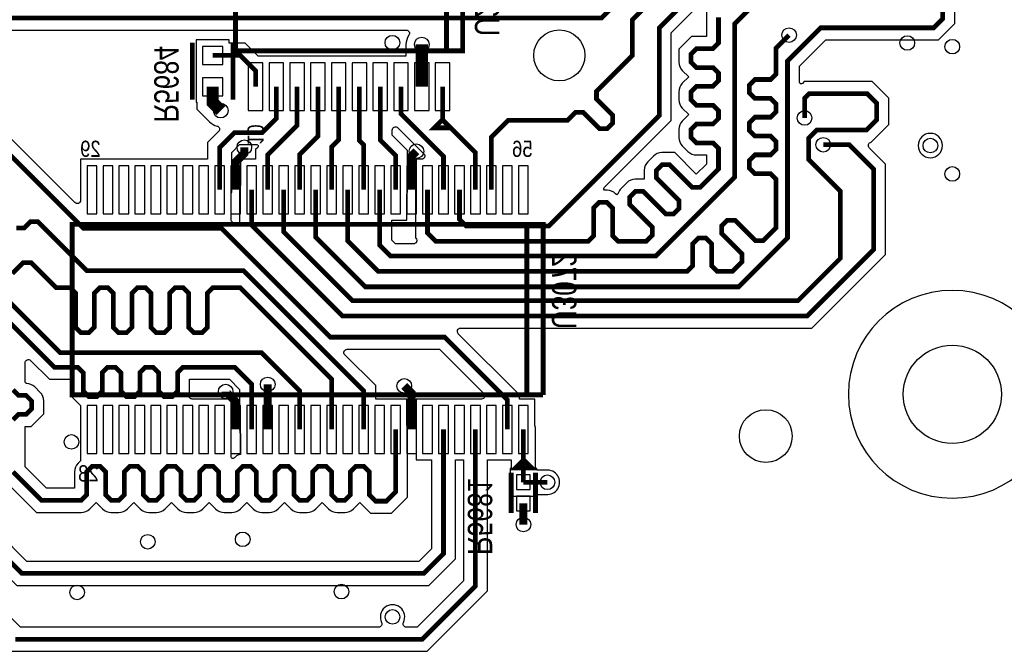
# Model space of a CAD drawing. Extents: x -394 to 5394, y -1015 to 6968.
# Tile 56 of 63: x 3464 to 4677, y 3801 to 4579. Entities that reach past the tile are written whole.
import ezdxf

# ---------------------------------------------------------------- set-up
doc = ezdxf.new("R2010")
doc.units = 0
for name, color, linetype in [('ET_BOTTOM', 1, 'CONTINUOUS'), ('PG_SILKSCREEN_BOTTOM', 2, 'CONTINUOUS'), ('PIN_BOTTOM', 1, 'CONTINUOUS'), ('RD_SILKSCREEN_BOTTOM', 254, 'CONTINUOUS'), ('VC_BOTTOM', 1, 'CONTINUOUS')]:
    doc.layers.add(name, color=color, linetype=linetype)

msp = doc.modelspace()

# ---------------------------------------------------------------- linework, layer by layer
at = {"layer": 'ET_BOTTOM'}
for points, const_width in [([(4651, 5095), (4463, 4907), (4463, 4863), (4181, 4581), (3437, 4581), (3416, 4560), (3335, 4560), (3314, 4581), (3091, 4581), (3060, 4612), (2976, 4612), (2910, 4678), (2542, 4678), (2433.9, 4786.1), (2084.1, 4786.1), (2069.1, 4771.1), (1991.9, 4771.1), (1847, 4916)], 5.8), ([(4648.5, 4819.5), (4459.5, 4819.5), (4219, 4579), (4219, 4535), (4174.764, 4490.764), (4174.764, 4481.1542), (4194.6542, 4461.264), (4194.6542, 4451.6542), (4187.8591, 4444.8591), (4178.2493, 4444.8591), (4158.3591, 4464.7493), (4148.7493, 4464.7493), (4139, 4455), (4065.9999, 4455), (4045.3575, 4434.3576), (4045.3575, 4369.5608)], 5.8), ([(4005.9875, 4369.5608), (4005.9875, 4333.1608), (4014.1483, 4325), (4116, 4325), (4252, 4461), (4252, 4569), (4453, 4770), (4640, 4770)], 5.8), ([(3907.5625, 4369.5608), (3907.5625, 4301.4375), (3921, 4288), (4248, 4288), (4345, 4385), (4345, 4574), (4450, 4679), (4519, 4679), (4530, 4668), (4530, 4609), (4519, 4598), (4403, 4598)], 5.8), ([(3828.8225, 4369.5608), (3828.8225, 4311.1776), (3890.0001, 4250), (4350, 4250), (4410, 4310), (4410, 4528), (4451, 4569), (4590, 4569), (4601.3017, 4580.3017), (4601.3017, 4633.6983), (4590.194, 4644.806), (4563, 4644.806)], 5.8), ([(3966.6175, 4369.5608), (3966.6175, 4316.3825), (3977, 4306), (4164.5162, 4306), (4171.3113, 4312.7951), (4171.3113, 4347.2049), (4178.1064, 4354), (4187.7162, 4354), (4194.5113, 4347.2049), (4194.5113, 4312.7951), (4201.3064, 4306), (4236, 4306), (4243.637, 4313.637), (4243.637, 4323.2468), (4215.7468, 4351.137), (4215.7468, 4360.7468), (4222.5419, 4367.5419), (4232.1517, 4367.5419), (4260.0419, 4339.6517), (4269.6517, 4339.6517), (4276.4468, 4346.4468), (4276.4468, 4356.0566), (4248.5566, 4383.9468), (4248.5566, 4393.5566), (4255.3517, 4400.3517), (4264.9615, 4400.3517), (4292.8517, 4372.4615), (4302.4615, 4372.4615), (4325, 4395), (4325, 4420.4933), (4318.2049, 4427.2884), (4297.7951, 4427.2884), (4291, 4434.0835), (4291, 4443.6933), (4297.7951, 4450.4884), (4318.2049, 4450.4884), (4325, 4457.2835), (4325, 4466.8933), (4318.2049, 4473.6884), (4297.7951, 4473.6884), (4291, 4480.4835), (4291, 4490.0933), (4297.7951, 4496.8884), (4318.2049, 4496.8884), (4325, 4503.6835), (4325, 4513.2933), (4318.2049, 4520.0884), (4297.7951, 4520.0884), (4291, 4526.8835), (4291, 4536.4933), (4297.7951, 4543.2884), (4318.2049, 4543.2884), (4325, 4550.0835), (4325, 4582)], 5.8), ([(2696, 4218), (2696, 4175), (2684, 4163), (2625, 4163), (2605, 4183), (2605, 4341), (2612, 4348), (2612, 4406), (2588, 4430), (2553, 4430), (2540, 4443), (2540, 4531.0001), (2574.9999, 4566), (2664, 4566), (2669, 4561), (3304, 4561), (3543, 4322), (3713, 4322), (3847, 4188), (3987.7283, 4188), (4065.0425, 4110.6858), (4065.0425, 4074.2858)], 5.8), ([(3868.1925, 4369.5608), (3868.1925, 4306.8075), (3906, 4269), (4286.5162, 4269), (4293.3113, 4275.7951), (4293.3113, 4303.2049), (4300.1064, 4310), (4309.7162, 4310), (4316.5113, 4303.2049), (4316.5113, 4275.7951), (4323.3064, 4269), (4342, 4269), (4353.9952, 4280.9952), (4353.9952, 4290.6048), (4329.1047, 4315.4952), (4329.1047, 4325.1048), (4335.9, 4331.9001), (4345.5096, 4331.9001), (4370.4001, 4307.0097), (4380.0097, 4307.0097), (4396, 4323), (4396, 4382.5587), (4389.2049, 4389.3538), (4369.7951, 4389.3538), (4363, 4396.1489), (4363, 4405.7587), (4369.7951, 4412.5538), (4389.2049, 4412.5538), (4396, 4419.3489), (4396, 4428.9587), (4389.2049, 4435.7538), (4369.7951, 4435.7538), (4363, 4442.5489), (4363, 4452.1587), (4369.7951, 4458.9538), (4389.2049, 4458.9538), (4396, 4465.7489), (4396, 4475.3587), (4389.2049, 4482.1538), (4369.7951, 4482.1538), (4363, 4488.9489), (4363, 4498.5587), (4369.7951, 4505.3538), (4389.2049, 4505.3538), (4396, 4512.1489), (4396, 4544), (4412, 4560)], 5.8), ([(2564, 4521), (2591.3, 4548.3), (2656.7, 4548.3), (2733, 4472), (3211, 4472), (3514, 4169), (3762.0001, 4169), (3809.1375, 4121.8626), (3809.1375, 4074.2858)], 5.8), ([(3959.5467, 4496.5608), (3959.5467, 4548.4533)], 15), ([(3754.8227, 4496.5608), (3754.8227, 4516.1772), (3735.9999, 4535), (3702, 4535)], 5.8), ([(3702, 4496.4174), (3702, 4477), (3712, 4467)], 15), ([(3780.4132, 4496.5608), (3780.4132, 4457.4132), (3763, 4440), (3729, 4440), (3710.7125, 4421.7125), (3710.7125, 4369.5608)], 5.8), ([(3806.0037, 4496.5608), (3806.0037, 4449.0037), (3769.7675, 4412.7675), (3769.7675, 4369.5608)], 5.8), ([(3831.5942, 4496.5608), (3831.5942, 4435.5942), (3809.1375, 4413.1375), (3809.1375, 4369.5608)], 5.8), ([(3857.1847, 4496.5608), (3857.1847, 4431.1847), (3848.5075, 4422.5075), (3848.5075, 4369.5608)], 5.8), ([(3882.7752, 4496.5608), (3882.7752, 4430.2248), (3887.8775, 4425.1225), (3887.8775, 4369.5608)], 5.8), ([(3908.3657, 4496.5608), (3908.3657, 4430.6343), (3927.2475, 4411.7525), (3927.2475, 4369.5608)], 5.8), ([(3986.3025, 4369.5608), (3986.3025, 4410.6975), (3933.9562, 4463.0438), (3933.9562, 4496.5608)], 5.8), ([(3985.1372, 4496.5608), (3985.1372, 4455.8628), (4025.6725, 4415.3275), (4025.6725, 4369.5608)], 5.8), ([(3789.4525, 4369.5608), (3789.4525, 4317.5475), (3874, 4233), (4423, 4233), (4475, 4285), (4475, 4368), (4436, 4407), (4436, 4433), (4446, 4443), (4507, 4443), (4520, 4456), (4520, 4476), (4508, 4488), (4436.8, 4488), (4431, 4482.2), (4431, 4458)], 5.8), ([(3750.0825, 4074.2858), (3750.0825, 4129.9175), (3729, 4151), (3665.5101, 4151), (3658.715, 4144.2049), (3658.715, 4121.4809), (3651.9199, 4114.6858), (3642.3101, 4114.6858), (3635.515, 4121.4809), (3635.515, 4144.2049), (3628.7199, 4151), (3619.1101, 4151), (3612.315, 4144.2049), (3612.315, 4121.4809), (3605.5199, 4114.6858), (3595.9101, 4114.6858), (3589.115, 4121.4809), (3589.115, 4144.2049), (3582.3199, 4151), (3572.7101, 4151), (3565.915, 4144.2049), (3565.915, 4121.4809), (3559.1199, 4114.6858), (3549.5101, 4114.6858), (3542.715, 4121.4809), (3542.715, 4144.2049), (3535.9199, 4151), (3507, 4151), (3204, 4454)], 5.8), ([(3741, 4422), (3741, 4414.3631), (3730.3975, 4403.7606), (3730.3975, 4369.5608)], 10), ([(4454, 4425), (4486, 4425), (4516, 4395), (4516, 4296), (4434, 4214), (3862, 4214), (3750.0825, 4325.9175), (3750.0825, 4369.5608)], 5.8), ([(3946.9325, 4369.5608), (3946.9325, 4410.9325), (3953, 4417)], 10), ([(3887.8775, 4074.2858), (3887.8775, 4122.1226), (3740.0001, 4270), (3547, 4270), (3486.9134, 4330.0866), (3477.3036, 4330.0866), (3469.7172, 4322.5002), (3460.1074, 4322.5002)], 5.8), ([(3848.5075, 4074.2858), (3848.5075, 4136.4925), (3736, 4249), (3702.2981, 4249), (3695.503, 4242.2049), (3695.503, 4200.1951), (3688.7079, 4193.4), (3679.0981, 4193.4), (3672.303, 4200.1951), (3672.303, 4242.2049), (3665.5079, 4249), (3655.8981, 4249), (3649.103, 4242.2049), (3649.103, 4200.1951), (3642.3079, 4193.4), (3632.6981, 4193.4), (3625.903, 4200.1951), (3625.903, 4242.2049), (3619.1079, 4249), (3609.4981, 4249), (3602.703, 4242.2049), (3602.703, 4200.1951), (3595.9079, 4193.4), (3586.2981, 4193.4), (3579.503, 4200.1951), (3579.503, 4242.2049), (3572.7079, 4249), (3563.0981, 4249), (3556.303, 4242.2049), (3556.303, 4200.1951), (3549.5079, 4193.4), (3539.8981, 4193.4), (3533.103, 4200.1951), (3533.103, 4242.2049), (3526.3079, 4249), (3509, 4249), (3478.1916, 4279.8084), (3468.5818, 4279.8084), (3455.1916, 4266.4182)], 5.8), ([(3456, 4122.9976), (3462.7951, 4116.2025), (3472.2049, 4116.2025), (3479, 4109.4074), (3479, 4099.7976), (3472.2049, 4093.0025), (3462.7951, 4093.0025), (3456, 4086.2074)], 5.8), ([(3718, 4121), (3718, 4120.8831), (3730.3975, 4108.4856), (3730.3975, 4074.2858)], 10), ([(3769.7675, 4074.2858), (3769.7675, 4129.7675)], 10), ([(3946.9325, 4074.2858), (3946.9325, 4119.0675), (3938, 4128)], 10), ([(3986.3025, 4074.2858), (3986.3025, 3921.3025), (3962, 3897), (3467, 3897), (3389, 3975)], 5.8), ([(3456, 4022), (3491, 3987), (3540.0321, 3987), (3546.8272, 3993.7951), (3546.8272, 4022.2049), (3553.6223, 4029), (3563.2321, 4029), (3570.0272, 4022.2049), (3570.0272, 3993.7951), (3576.8223, 3987), (3586.4321, 3987), (3593.2272, 3993.7951), (3593.2272, 4022.2049), (3600.0223, 4029), (3609.6321, 4029), (3616.4272, 4022.2049), (3616.4272, 3993.7951), (3623.2223, 3987), (3632.8321, 3987), (3639.6272, 3993.7951), (3639.6272, 4022.2049), (3646.4223, 4029), (3656.0321, 4029), (3662.8272, 4022.2049), (3662.8272, 3993.7951), (3669.6223, 3987), (3679.2321, 3987), (3686.0272, 3993.7951), (3686.0272, 4022.2049), (3692.8223, 4029), (3702.4321, 4029), (3709.2272, 4022.2049), (3709.2272, 3993.7951), (3716.0223, 3987), (3725.6321, 3987), (3732.4272, 3993.7951), (3732.4272, 4022.2049), (3739.2223, 4029), (3748.8321, 4029), (3755.6272, 4022.2049), (3755.6272, 3993.7951), (3762.4223, 3987), (3772.0321, 3987), (3778.8272, 3993.7951), (3778.8272, 4022.2049), (3785.6223, 4029), (3795.2321, 4029), (3802.0272, 4022.2049), (3802.0272, 3993.7951), (3808.8223, 3987), (3818.4321, 3987), (3825.2272, 3993.7951), (3825.2272, 4022.2049), (3832.0223, 4029), (3841.6321, 4029), (3848.4272, 4022.2049), (3848.4272, 3993.7951), (3855.2223, 3987), (3864.8321, 3987), (3871.6272, 3993.7951), (3871.6272, 4022.2049), (3878.4223, 4029), (3888.0321, 4029), (3894.8272, 4022.2049), (3894.8272, 3993.7951), (3902.6223, 3986), (3916.0001, 3986), (3927.2475, 3997.2474), (3927.2475, 4074.2858)], 5.8), ([(4025.6725, 4074.2858), (4025.6725, 3881.6725), (3960, 3816), (3459.0001, 3816)], 5.8), ([(4084.7275, 4074.2858), (4084.7275, 4009.2858)], 5.8), ([(4084.7275, 4009.2858), (4114.2858, 4009.2858)], 5.8), ([(4084.7275, 3983.3016), (4084.7275, 3957.2725)], 10)]:
    msp.add_lwpolyline(points, dxfattribs=dict(at, const_width=const_width))
for points in [[(4310.0998, 4588.1719), (4310.0998, 4558.1886), (4291.6232, 4558.1886), (4276.0998, 4542.6652), (4276.0998, 4526.8835, 0.198912), (4280.464, 4516.3475), (4288.323, 4508.4884), (4280.464, 4500.6293, 0.198912), (4276.0998, 4490.0933), (4276.0998, 4480.4835, 0.198912), (4280.464, 4469.9475), (4288.323, 4462.0884), (4280.464, 4454.2293, 0.198912), (4276.0998, 4443.6933), (4276.0998, 4434.0835, 0.198912), (4280.464, 4423.5475), (4287.2591, 4416.7524, 0.198912), (4297.7951, 4412.3882), (4310.0998, 4412.3882), (4310.0998, 4401.1719), (4297.6566, 4388.7287), (4271.1334, 4415.2519), (4255.3517, 4415.2519, 0.198912), (4244.8157, 4410.8877), (4238.0206, 4404.0926, 0.198912), (4233.6564, 4393.5566), (4233.6564, 4382.4421), (4222.5419, 4382.4421, 0.198912), (4212.0059, 4378.0779), (4205.2108, 4371.2828, 0.118671), (4201.5702, 4365.3337), (4201.422, 4364.8756), (4199.6673, 4363.121), (4198.2522, 4364.536, 0.198912), (4187.7162, 4368.9002), (4185.8007, 4368.9002, -0.668179), (4184.3865, 4372.3144), (4266.9002, 4454.8281), (4266.9002, 4562.8281), (4459.1719, 4755.0998)], [(3452.8282, 3801.0998), (3966.1719, 3801.0998), (4040.5727, 3875.5006), (4040.5727, 4036.7856), (4069.8273, 4036.7856), (4069.8273, 4026.286), (4068.2273, 4026.286), (4068.2273, 3992.2856), (4101.2277, 3992.2856), (4101.2277, 3994.3856), (4112.5532, 3994.3856), (4112.6612, 3994.3738, 1.114863), (4112.6612, 4024.1978), (4112.5532, 4024.186), (4101.2277, 4024.186), (4101.2277, 4026.286), (4099.6277, 4026.286), (4099.6277, 4074.2858, 0.08214), (4098.8342, 4079.0834), (4098.7277, 4079.3966), (4098.7277, 4111.786), (4079.9427, 4111.786), (4079.9427, 4116.8577), (4004.529, 4192.2714, -0.668175), (4007.3574, 4199.0998), (4440.1719, 4199.0998), (4530.9002, 4289.8281), (4530.9002, 4401.1719), (4510.8007, 4421.2714, -0.624905), (4513.1421, 4428.07), (4534.9002, 4449.8281), (4534.9002, 4482.1719), (4514.1719, 4502.9002), (4430.6281, 4502.9002), (4428.3144, 4500.5865, -0.668179), (4424.9002, 4502.0007), (4424.9002, 4521.8281), (4457.1719, 4554.0998), (4596.1719, 4554.0998), (4616.2019, 4574.1298), (4616.2019, 4639.8702)], [(3441.0998, 4015.8281), (3484.8281, 3972.0998), (3540.0321, 3972.0998, 0.198912), (3550.5681, 3976.464), (3558.4272, 3984.323), (3566.2863, 3976.464, 0.198912), (3576.8223, 3972.0998), (3586.4321, 3972.0998, 0.198912), (3596.9681, 3976.464), (3604.8272, 3984.323), (3612.6863, 3976.464, 0.198912), (3623.2223, 3972.0998), (3632.8321, 3972.0998, 0.198912), (3643.3681, 3976.464), (3651.2272, 3984.323), (3659.0863, 3976.464, 0.198912), (3669.6223, 3972.0998), (3679.2321, 3972.0998, 0.198912), (3689.7681, 3976.464), (3697.6272, 3984.323), (3705.4863, 3976.464, 0.198912), (3716.0223, 3972.0998), (3725.6321, 3972.0998, 0.198912), (3736.1681, 3976.464), (3744.0272, 3984.323), (3751.8863, 3976.464, 0.198912), (3762.4223, 3972.0998), (3772.0321, 3972.0998, 0.198912), (3782.5681, 3976.464), (3790.4272, 3984.323), (3798.2863, 3976.464, 0.198912), (3808.8223, 3972.0998), (3818.4321, 3972.0998, 0.198912), (3828.9681, 3976.464), (3836.8272, 3984.323), (3844.6863, 3976.464, 0.198912), (3855.2223, 3972.0998), (3864.8321, 3972.0998, 0.198912), (3875.3681, 3976.464), (3883.2272, 3984.323), (3896.4504, 3971.0998), (3922.172, 3971.0998), (3942.1477, 3991.0755), (3942.1477, 4074.2858, 0.08214), (3941.3542, 4079.0834), (3941.2477, 4079.3966), (3941.2477, 4111.786), (3902.7777, 4111.786), (3902.7777, 4128.2945), (3864.8008, 4166.2714, -0.668175), (3867.6292, 4173.0998), (3981.5564, 4173.0998), (4036.0418, 4118.6144, -0.668175), (4033.2134, 4111.786), (3952.6173, 4111.786), (3952.6173, 4036.7856), (3971.4023, 4036.7856), (3971.4023, 3927.4744), (3955.8281, 3911.9002), (3473.1719, 3911.9002), (3403.9002, 3981.1719)]]:
    msp.add_lwpolyline(points, format="xyb", dxfattribs=at)
for points in [[(3539.2323, 4356.4966, -0.668175), (3532.4039, 4353.6682), (3347.8007, 4538.2714, -0.668175), (3350.6291, 4545.0998), (3422.1719, 4545.0998), (3443.1719, 4566.0998), (3940.4147, 4566.0998, -0.609806), (3943.6712, 4559.777, 0.156147), (3940.0465, 4548.4533), (3940.0465, 4534.061), (3758.011, 4534.061), (3742.1718, 4549.9002), (3722.5002, 4549.9002), (3722.5002, 4554.0002), (3681.4998, 4554.0002), (3681.4998, 4477.4172), (3682.4998, 4477.4172), (3682.4998, 4468.9228), (3698.2113, 4453.2113, 0.137475), (3707.3851, 4448.0537, -0.584992), (3709.2669, 4441.339), (3695.8123, 4427.8844), (3695.8123, 4407.061), (3539.2323, 4407.061)], [(3927.1719, 4302.9002), (3922.4627, 4307.6094), (3922.4627, 4332.0606), (3941.2477, 4332.0606), (3941.2477, 4364.45), (3941.3542, 4364.7632, 0.08214), (3942.1477, 4369.5608), (3942.1477, 4417.9244), (3923.2659, 4436.8062), (3923.2659, 4443.0052, -0.668175), (3930.0943, 4445.8336), (3962.0385, 4413.8894, -0.668175), (3959.2101, 4407.061), (3952.6173, 4407.061), (3952.6173, 4374.6716), (3952.5108, 4374.3584, 0.08214), (3951.7173, 4369.5608), (3951.7173, 4310.2106), (3952.1993, 4309.7286, -0.668175), (3949.3709, 4302.9002)], [(4601.0002, 4424, 1), (4570.9998, 4424, 1)], [(3728.3539, 4327.7182), (3724.5073, 4331.5648), (3724.7127, 4332.0606), (3724.7127, 4364.45), (3724.8192, 4364.7632, 0.08214), (3725.6127, 4369.5608), (3725.6127, 4415.5406), (3735.1719, 4425.0998), (3756.1993, 4425.0998, -0.668179), (3757.6135, 4421.6856), (3754.8673, 4418.9394), (3754.8673, 4407.061), (3736.0823, 4407.061), (3736.0823, 4374.6716), (3735.9758, 4374.3584, 0.08214), (3735.1823, 4369.5608), (3735.1823, 4330.5466, -0.668175)], [(4740.9502, 4117.65, 1), (4485.0498, 4117.65, 1)], [(3497.1719, 4001.9002), (3470.9002, 4028.1719), (3470.9002, 4078.1023), (3478.3768, 4078.1023), (3493.9002, 4093.6257), (3493.9002, 4109.4074, 0.198912), (3489.536, 4119.9434), (3482.7409, 4126.7385, 0.188239), (3472.8179, 4131.0901, -0.402209), (3470.9002, 4133.0884), (3470.9002, 4156.3709, -0.668175), (3477.7286, 4159.1993), (3500.8281, 4136.0998), (3527.8148, 4136.0998), (3527.8148, 4115.309), (3539.2323, 4103.8915), (3539.2323, 4035.6821), (3536.2912, 4032.7409, 0.198912), (3531.927, 4022.2049), (3531.927, 4001.9002)], [(3724.7127, 4040.3909), (3724.7127, 4111.786), (3676.7368, 4111.786, -0.506985), (3672.9227, 4116.9913, 0.076667), (3673.6152, 4121.4809), (3673.6152, 4136.0998), (3722.8281, 4136.0998), (3735.1823, 4123.7456), (3735.1823, 4074.2858, 0.08214), (3735.9758, 4069.4882), (3736.0823, 4069.175), (3736.0823, 4043.6387), (3734.6906, 4043.1943, 0.119657), (3728.6863, 4039.536), (3728.1269, 4038.9767, -0.668179)], [(3465.172, 3830.9002), (3340.9002, 3955.172), (3340.9002, 4012.7506), (3354.2049, 4012.7506, 0.198912), (3364.7409, 4017.1148), (3367.2714, 4019.6452, -0.668175), (3374.0998, 4016.8168), (3374.0998, 3968.8281), (3460.8281, 3882.0998), (3968.1719, 3882.0998), (4001.2027, 3915.1306), (4001.2027, 4036.7856), (4010.7723, 4036.7856), (4010.7723, 3887.8444), (3953.8281, 3830.9002), (3940.4376, 3830.9002, -0.559327), (3936.8698, 3836.7086, 1.627948), (3910.1102, 3836.7086, -0.559327), (3906.5424, 3830.9002)]]:
    msp.add_lwpolyline(points, format="xyb", close=True, dxfattribs=at)
at = {"layer": 'PG_SILKSCREEN_BOTTOM', "const_width": 6}
for points in [[(3989.98, 4680.7338), (3989.98, 4540.7338), (3729.98, 4540.7338), (3729.98, 4680.7338)], [(3729.98, 4680.7338), (4009.98, 4680.7338), (4009.98, 4540.7338), (3989.98, 4540.7338), (3989.98, 4680.7338)], [(3677, 4550.7087), (3677, 4480.7087)], [(3727, 4550.7087), (3727, 4480.7087)], [(3994.98, 4445.7338), (3974.98, 4445.7338), (3984.98, 4455.7338), (3994.98, 4445.7338)], [(4088.98, 4326.9233), (4088.98, 4116.9233), (3528.98, 4116.9233), (3528.98, 4326.9233), (4108.98, 4326.9233), (4108.98, 4116.9233)], [(4108.98, 4116.9233), (4088.98, 4116.9233), (4088.98, 4326.9233)], [(4094.98, 4026.9233), (4074.98, 4026.9233), (4084.98, 4036.9233), (4094.98, 4026.9233)], [(4069.7275, 4021.2937), (4069.7275, 3971.2937)], [(4099.7275, 4021.2937), (4099.7275, 3971.2937)]]:
    msp.add_lwpolyline(points, dxfattribs=at)
at = {"layer": 'PIN_BOTTOM'}
for points in [[(3714.5, 4546), (3689.5, 4546), (3689.5, 4524), (3714.5, 4524)], [(3745.8227, 4467.0608), (3763.8227, 4467.0608), (3763.8227, 4526.0608), (3745.8227, 4526.0608)], [(3771.4132, 4467.0608), (3789.4132, 4467.0608), (3789.4132, 4526.0608), (3771.4132, 4526.0608)], [(3797.0037, 4467.0608), (3815.0037, 4467.0608), (3815.0037, 4526.0608), (3797.0037, 4526.0608)], [(3822.5942, 4467.0608), (3840.5942, 4467.0608), (3840.5942, 4526.0608), (3822.5942, 4526.0608)], [(3848.1847, 4467.0608), (3866.1847, 4467.0608), (3866.1847, 4526.0608), (3848.1847, 4526.0608)], [(3873.7752, 4467.0608), (3891.7752, 4467.0608), (3891.7752, 4526.0608), (3873.7752, 4526.0608)], [(3899.3657, 4467.0608), (3917.3657, 4467.0608), (3917.3657, 4526.0608), (3899.3657, 4526.0608)], [(3924.9562, 4467.0608), (3942.9562, 4467.0608), (3942.9562, 4526.0608), (3924.9562, 4526.0608)], [(3950.5467, 4467.0608), (3968.5467, 4467.0608), (3968.5467, 4526.0608), (3950.5467, 4526.0608)], [(3976.1372, 4467.0608), (3994.1372, 4467.0608), (3994.1372, 4526.0608), (3976.1372, 4526.0608)], [(3714.5, 4507.4174), (3689.5, 4507.4174), (3689.5, 4485.4174), (3714.5, 4485.4174)], [(3559.2325, 4340.0608), (3559.2325, 4399.0608), (3547.2325, 4399.0608), (3547.2325, 4340.0608)], [(3578.9175, 4340.0608), (3578.9175, 4399.0608), (3566.9175, 4399.0608), (3566.9175, 4340.0608)], [(3598.6025, 4340.0608), (3598.6025, 4399.0608), (3586.6025, 4399.0608), (3586.6025, 4340.0608)], [(3618.2875, 4340.0608), (3618.2875, 4399.0608), (3606.2875, 4399.0608), (3606.2875, 4340.0608)], [(3637.9725, 4340.0608), (3637.9725, 4399.0608), (3625.9725, 4399.0608), (3625.9725, 4340.0608)], [(3657.6575, 4340.0608), (3657.6575, 4399.0608), (3645.6575, 4399.0608), (3645.6575, 4340.0608)], [(3677.3425, 4340.0608), (3677.3425, 4399.0608), (3665.3425, 4399.0608), (3665.3425, 4340.0608)], [(3697.0275, 4340.0608), (3697.0275, 4399.0608), (3685.0275, 4399.0608), (3685.0275, 4340.0608)], [(3716.7125, 4340.0608), (3716.7125, 4399.0608), (3704.7125, 4399.0608), (3704.7125, 4340.0608)], [(3736.3975, 4340.0608), (3736.3975, 4399.0608), (3724.3975, 4399.0608), (3724.3975, 4340.0608)], [(3756.0825, 4340.0608), (3756.0825, 4399.0608), (3744.0825, 4399.0608), (3744.0825, 4340.0608)], [(3775.7675, 4340.0608), (3775.7675, 4399.0608), (3763.7675, 4399.0608), (3763.7675, 4340.0608)], [(3795.4525, 4340.0608), (3795.4525, 4399.0608), (3783.4525, 4399.0608), (3783.4525, 4340.0608)], [(3815.1375, 4340.0608), (3815.1375, 4399.0608), (3803.1375, 4399.0608), (3803.1375, 4340.0608)], [(3834.8225, 4340.0608), (3834.8225, 4399.0608), (3822.8225, 4399.0608), (3822.8225, 4340.0608)], [(3854.5075, 4340.0608), (3854.5075, 4399.0608), (3842.5075, 4399.0608), (3842.5075, 4340.0608)], [(3874.1925, 4340.0608), (3874.1925, 4399.0608), (3862.1925, 4399.0608), (3862.1925, 4340.0608)], [(3893.8775, 4340.0608), (3893.8775, 4399.0608), (3881.8775, 4399.0608), (3881.8775, 4340.0608)], [(3913.5625, 4340.0608), (3913.5625, 4399.0608), (3901.5625, 4399.0608), (3901.5625, 4340.0608)], [(3933.2475, 4340.0608), (3933.2475, 4399.0608), (3921.2475, 4399.0608), (3921.2475, 4340.0608)], [(3952.9325, 4340.0608), (3952.9325, 4399.0608), (3940.9325, 4399.0608), (3940.9325, 4340.0608)], [(3972.6175, 4340.0608), (3972.6175, 4399.0608), (3960.6175, 4399.0608), (3960.6175, 4340.0608)], [(3992.3025, 4340.0608), (3992.3025, 4399.0608), (3980.3025, 4399.0608), (3980.3025, 4340.0608)], [(4011.9875, 4340.0608), (4011.9875, 4399.0608), (3999.9875, 4399.0608), (3999.9875, 4340.0608)], [(4031.6725, 4340.0608), (4031.6725, 4399.0608), (4019.6725, 4399.0608), (4019.6725, 4340.0608)], [(4051.3575, 4340.0608), (4051.3575, 4399.0608), (4039.3575, 4399.0608), (4039.3575, 4340.0608)], [(4071.0425, 4340.0608), (4071.0425, 4399.0608), (4059.0425, 4399.0608), (4059.0425, 4340.0608)], [(4090.7275, 4340.0608), (4090.7275, 4399.0608), (4078.7275, 4399.0608), (4078.7275, 4340.0608)], [(3559.2325, 4044.7858), (3559.2325, 4103.7858), (3547.2325, 4103.7858), (3547.2325, 4044.7858)], [(3578.9175, 4044.7858), (3578.9175, 4103.7858), (3566.9175, 4103.7858), (3566.9175, 4044.7858)], [(3598.6025, 4044.7858), (3598.6025, 4103.7858), (3586.6025, 4103.7858), (3586.6025, 4044.7858)], [(3618.2875, 4044.7858), (3618.2875, 4103.7858), (3606.2875, 4103.7858), (3606.2875, 4044.7858)], [(3637.9725, 4044.7858), (3637.9725, 4103.7858), (3625.9725, 4103.7858), (3625.9725, 4044.7858)], [(3657.6575, 4044.7858), (3657.6575, 4103.7858), (3645.6575, 4103.7858), (3645.6575, 4044.7858)], [(3677.3425, 4044.7858), (3677.3425, 4103.7858), (3665.3425, 4103.7858), (3665.3425, 4044.7858)], [(3697.0275, 4044.7858), (3697.0275, 4103.7858), (3685.0275, 4103.7858), (3685.0275, 4044.7858)], [(3716.7125, 4044.7858), (3716.7125, 4103.7858), (3704.7125, 4103.7858), (3704.7125, 4044.7858)], [(3736.3975, 4044.7858), (3736.3975, 4103.7858), (3724.3975, 4103.7858), (3724.3975, 4044.7858)], [(3756.0825, 4044.7858), (3756.0825, 4103.7858), (3744.0825, 4103.7858), (3744.0825, 4044.7858)], [(3775.7675, 4044.7858), (3775.7675, 4103.7858), (3763.7675, 4103.7858), (3763.7675, 4044.7858)], [(3795.4525, 4044.7858), (3795.4525, 4103.7858), (3783.4525, 4103.7858), (3783.4525, 4044.7858)], [(3815.1375, 4044.7858), (3815.1375, 4103.7858), (3803.1375, 4103.7858), (3803.1375, 4044.7858)], [(3834.8225, 4044.7858), (3834.8225, 4103.7858), (3822.8225, 4103.7858), (3822.8225, 4044.7858)], [(3854.5075, 4044.7858), (3854.5075, 4103.7858), (3842.5075, 4103.7858), (3842.5075, 4044.7858)], [(3874.1925, 4044.7858), (3874.1925, 4103.7858), (3862.1925, 4103.7858), (3862.1925, 4044.7858)], [(3893.8775, 4044.7858), (3893.8775, 4103.7858), (3881.8775, 4103.7858), (3881.8775, 4044.7858)], [(3913.5625, 4044.7858), (3913.5625, 4103.7858), (3901.5625, 4103.7858), (3901.5625, 4044.7858)], [(3933.2475, 4044.7858), (3933.2475, 4103.7858), (3921.2475, 4103.7858), (3921.2475, 4044.7858)], [(3952.9325, 4044.7858), (3952.9325, 4103.7858), (3940.9325, 4103.7858), (3940.9325, 4044.7858)], [(3972.6175, 4044.7858), (3972.6175, 4103.7858), (3960.6175, 4103.7858), (3960.6175, 4044.7858)], [(3992.3025, 4044.7858), (3992.3025, 4103.7858), (3980.3025, 4103.7858), (3980.3025, 4044.7858)], [(4011.9875, 4044.7858), (4011.9875, 4103.7858), (3999.9875, 4103.7858), (3999.9875, 4044.7858)], [(4031.6725, 4044.7858), (4031.6725, 4103.7858), (4019.6725, 4103.7858), (4019.6725, 4044.7858)], [(4051.3575, 4044.7858), (4051.3575, 4103.7858), (4039.3575, 4103.7858), (4039.3575, 4044.7858)], [(4071.0425, 4044.7858), (4071.0425, 4103.7858), (4059.0425, 4103.7858), (4059.0425, 4044.7858)], [(4090.7275, 4044.7858), (4090.7275, 4103.7858), (4078.7275, 4103.7858), (4078.7275, 4044.7858)], [(4093.2275, 4018.2858), (4076.2275, 4018.2858), (4076.2275, 4000.2858), (4093.2275, 4000.2858)], [(4093.2275, 3992.3016), (4076.2275, 3992.3016), (4076.2275, 3974.3016), (4093.2275, 3974.3016)]]:
    msp.add_lwpolyline(points, close=True, dxfattribs=at)
for centre, radius in [((4129, 4535), 31.5), ((4613, 4117.65), 60.5), ((4383.28, 4066.18), 32.5)]:
    msp.add_circle(centre, radius, dxfattribs=at)
at = {"layer": 'VC_BOTTOM'}
for centre in [(4412, 4560), (3923.3263, 4550.6737), (3959.5467, 4548.4533), (4557.538, 4550.318), (4613.0082, 4545.7732), (3712, 4467), (4431, 4458), (3741, 4422), (4454, 4425), (4586, 4424), (3953, 4417), (4613.0082, 4389.0082), (3769.7675, 4129.7675), (3938, 4128), (3718, 4121), (3528, 4059), (4114.2858, 4009.2858), (4084.7275, 3957.2725), (3622, 3936), (3739, 3939), (3535.023, 3873.6063), (3860.61, 3874.61), (3923.49, 3843.49)]:
    msp.add_circle(centre, 9, dxfattribs=at)

# ---------------------------------------------------------------- texts
at = {"layer": 'PG_SILKSCREEN_BOTTOM', "text_generation_flag": 2, "width": 0.85}
msp.add_text('10', height=20, rotation=270, dxfattribs=at).set_placement((3744.98, 4424.7338))
for s, p in [('29', (3564.0767, 4409.98)), ('56', (4096.0767, 4409.98)), ('28', (3561.5767, 4010.3133))]:
    msp.add_text(s, height=20, dxfattribs=at).set_placement(p)
at = {"layer": 'RD_SILKSCREEN_BOTTOM', "text_generation_flag": 2, "width": 0.8}
for s, p in [('U2345', (4024.98, 4558.7338)), ('R5684', (3630, 4452.2913)), ('U3072', (4119.98, 4197.9233)), ('R5681', (4016.2725, 3919.7063))]:
    msp.add_text(s, height=30, rotation=270, dxfattribs=at).set_placement(p)

doc.saveas('drawing.dxf')
